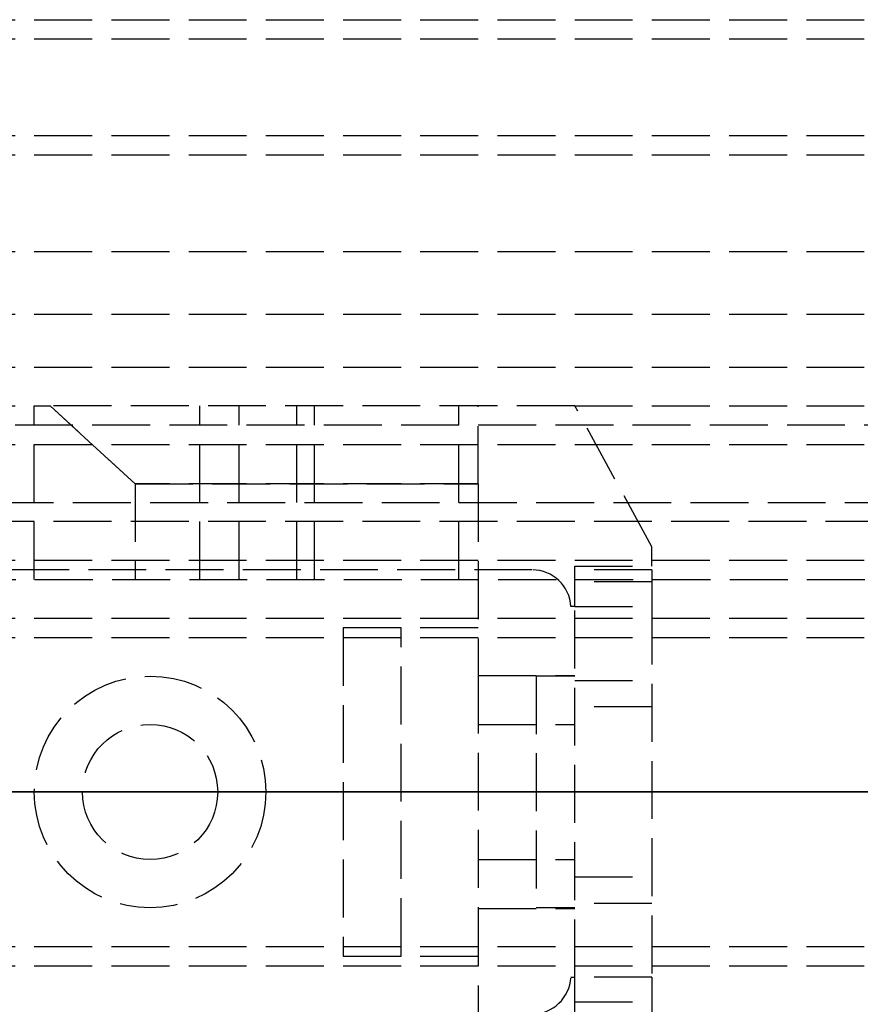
# Model space of a CAD drawing. Header units: millimetres. Extents: x 0 to 2050, y -94 to 94.
# Tile 6 of 14: x 16 to 37, y -5 to 20. Entities that reach past the tile are written whole.
import ezdxf

# ---------------------------------------------------------------- set-up
doc = ezdxf.new("R2010")
doc.units = ezdxf.units.MM
doc.header["$LTSCALE"] = 10
doc.linetypes.add('ALLCAD_Strich', pattern=[0.2, 0.15, -0.05])
doc.layers.add('BESCH_KONT_sich_schn_ansi_2d', color=40, linetype='Continuous')
doc.layers.add('BESCH_KONT_sich_schn_grun_2d', color=10, linetype='Continuous')

msp = doc.modelspace()

# ---------------------------------------------------------------- linework, layer by layer
at = {"layer": 'BESCH_KONT_sich_schn_ansi_2d', "linetype": 'ALLCAD_Strich'}
for p, q in [((0, 0, 2322), (965, 0, 2322)), ((0, 0, 2368), (2050, 0, 2368)), ((2050, 0, 2418), (0, 0, 2418)), ((0, 0, 8), (963, 0, 8)), ((0, 0, 9), (963, 0, 9)), ((965, 0, 2318), (0, 0, 2318)), ((0, 0, 25), (1005, 0, 25)), ((0, 0, 26), (1005, 0, 26)), ((0, 0, 2324), (2020, 0, 2324)), ((2020, 0, 2325.5), (0, 0, 2325.5)), ((0, 0, 2352.5), (2020, 0, 2352.5)), ((0, 0, 2326.5), (2020, 0, 2326.5)), ((0, 0, 2355), (2020, 0, 2355)), ((0, 0, 2350.5), (2020, 0, 2350.5)), ((0, 0, 2350), (2020, 0, 2350)), ((105, 0, 2288), (0, 0, 2288)), ((0, 0, 26), (1005, 0, 26)), ((2050, 0, 2361.5), (0, 0, 2361.5)), ((2050, 0, 2362), (0, 0, 2362)), ((0, 0, 2359), (2050, 0, 2359)), ((0, 0, 2359.5), (2050, 0, 2359.5)), ((0, 0, 2353), (2050, 0, 2353)), ((103, 0, 2317.5), (4, 0, 2317.5)), ((103, 0, 2294.5), (4, 0, 2294.5)), ((9, 0, 2315.5), (103, 0, 2315.5)), ((9, 0, 2299.5), (103, 0, 2299.5)), ((16, 0, 2343.024), (16, 0, 2341.556)), ((16.413, 0, 2343.4), (16, 0, 2343.024)), ((16, 0, 2336.576), (16.413, 0, 2336.2)), ((16, 0, 2338.044), (16, 0, 2336.576)), ((16, 0, 2341.556), (20.287, 0, 2340.587)), ((20.287, 0, 2339.013), (16, 0, 2338.044)), ((22, 0, 2348), (16, 0, 2348)), ((22, 0, 2347.5), (16, 0, 2347.5)), ((16, 0, 2347.5), (16, 0, 2348)), ((17.25, 0, 2349), (16, 0, 2348)), ((18.611, 0, 2345.4), (16.413, 0, 2343.4)), ((30, 0, 2343.4), (16.413, 0, 2343.4)), ((16.413, 0, 2336.2), (18.611, 0, 2334.2)), ((16.413, 0, 2336.2), (30, 0, 2336.2)), ((17.25, 0, 2352.5), (17.25, 0, 2350.5)), ((20.75, 0, 2349), (17.25, 0, 2349)), ((17.25, 0, 2349), (17.25, 0, 2352.5)), ((27.5, 0, 2345.4), (18.611, 0, 2345.4)), ((18.611, 0, 2334.2), (27.5, 0, 2334.2)), ((20.75, 0, 2352.5), (20.75, 0, 2350.5)), ((20.75, 0, 2349), (22, 0, 2348)), ((20.75, 0, 2349), (20.75, 0, 2352.5)), ((21.304, 0, 2340.717), (22.803, 0, 2341.489)), ((22.803, 0, 2338.111), (21.304, 0, 2338.883)), ((22, 0, 2347.5), (22, 0, 2348)), ((23.261, 0, 2341.6), (27, 0, 2341.6)), ((27, 0, 2338), (23.261, 0, 2338)), ((24, 0, 2343.4), (24, 0, 2336.2)), ((24, 0, 2336.2), (25.5, 0, 2336.2)), ((25.5, 0, 2342.1), (27.5, 0, 2342.1)), ((25.5, 0, 2336.2), (25.5, 0, 2342.1)), ((27.5, 0, 2350.3), (30, 0, 2350.3)), ((27.5, 0, 2350.3), (27.5, 0, 2345.4)), ((27.5, 0, 2345.4), (27.5, 0, 2341.1)), ((30, 0, 2329.3), (27.5, 0, 2329.3)), ((27.5, 0, 2334.2), (27.5, 0, 2329.3)), ((27.5, 0, 2338.5), (27.5, 0, 2334.2)), ((27.5, 0, 2341.1), (27.5, 0, 2338.5)), ((27.5, 0, 2335.05), (30, 0, 2335.05)), ((27.5, 0, 2331.55), (30, 0, 2331.55)), ((27.5, 0, 2348.05), (30, 0, 2348.05)), ((27.5, 0, 2344.55), (30, 0, 2344.55)), ((28.901, 0, 2352.5), (28.901, 0, 2350.5)), ((29, 0, 2336.5), (29, 0, 2333.5)), ((29, 0, 2333.5), (29, 0, 2330.5)), ((30, 0, 2330.5), (29, 0, 2330.5)), ((30, 0, 2336.5), (29, 0, 2336.5)), ((29, 0, 2349.5), (29, 0, 2346.5)), ((29, 0, 2346.5), (29, 0, 2343.5)), ((30, 0, 2343.5), (29, 0, 2343.5)), ((30, 0, 2349.5), (29, 0, 2349.5)), ((29.9, 0, 2350.5), (29.9, 0, 2352.5)), ((30, 0, 2350.498), (29.995, 0, 2350.498)), ((30, 0, 2350.5), (29.995, 0, 2350.5)), ((30, 0, 2350.498), (29.995, 0, 2350.498)), ((30, 0, 2350.497), (29.995, 0, 2350.497)), ((30, 0, 2350.495), (29.995, 0, 2350.495)), ((30, 0, 2350.492), (29.995, 0, 2350.492)), ((30, 0, 2350.496), (29.995, 0, 2350.496)), ((30, 0, 2350.497), (29.995, 0, 2350.497)), ((30, 0, 2350.497), (29.995, 0, 2350.497)), ((30, 0, 2350.498), (29.995, 0, 2350.498)), ((30, 0, 2350.493), (29.995, 0, 2350.493)), ((30, 0, 2350.495), (29.995, 0, 2350.495)), ((29.995, 0, 2350.495), (29.995, 0, 2350.492)), ((30, 0, 2350.492), (29.995, 0, 2350.492)), ((30, 0, 2350.497), (29.995, 0, 2350.497)), ((29.995, 0, 2350.495), (29.995, 0, 2350.497)), ((29.995, 0, 2350.5), (29.995, 0, 2350.497)), ((32, 0, 2347.006), (30, 0, 2343.4)), ((32, 0, 2347.5), (30, 0, 2347.5)), ((30, 0, 2347.5), (30, 0, 2348.537)), ((30, 0, 2332.1), (32, 0, 2332.1)), ((30, 0, 2347.5), (30, 0, 2343.4)), ((30, 0, 2336.2), (30, 0, 2332.1)), ((30, 0, 2329.3), (30, 0, 2332.1)), ((30, 0, 2343.4), (30, 0, 2336.2)), ((30, 0, 2336.2), (32, 0, 2332.594)), ((30, 0, 2329.1), (30, 0, 2329.3)), ((30, 0, 2350.5), (30, 0, 2348.537)), ((30, 0, 2331.804), (32, 0, 2331.804)), ((32, 0, 2329.376), (30, 0, 2329.376)), ((30, 0, 2329.1), (32, 0, 2329.1)), ((32, 0, 2332.529), (30, 0, 2332.529)), ((30, 0, 2346.501), (32, 0, 2346.501)), ((32, 0, 2347.5), (32, 0, 2347.006)), ((32, 0, 2332.594), (32, 0, 2347.006)), ((32, 0, 2332.594), (32, 0, 2332.1)), ((32, 0, 2331.804), (32, 0, 2329.376)), ((32, 0, 2329.376), (32, 0, 2329.1)), ((32, 0, 2332.1), (32, 0, 2331.804)), ((32, 0, 2350.5), (32, 0, 2347.5))]:
    msp.add_line(p, q, dxfattribs=at)
at = {"layer": 'BESCH_KONT_sich_schn_ansi_2d', "linetype": 'ALLCAD_Strich', "extrusion": (0, -1, 0)}
for centre, start, end in [((20.617, 2342.05), 257.2662, 297.2662), ((20.617, 2337.55), 62.7338, 102.7338)]:
    msp.add_arc(centre, 1.5, start, end, dxfattribs=at)
at = {"layer": 'BESCH_KONT_sich_schn_ansi_2d', "linetype": 'ALLCAD_Strich', "extrusion": (0, 1, 0)}
for centre, radius, start, end in [((-23.261, 2340.6), 1, 62.7338, 90), ((-23.261, 2339), 1, 270, 297.2662), ((-27, 2341.1), 0.5, 90, 180), ((-27, 2338.5), 0.5, 180, 270), ((-30, 2350.5), 2, 90, 180)]:
    msp.add_arc(centre, radius, start, end, dxfattribs=at)
at = {"layer": 'BESCH_KONT_sich_schn_grun_2d', "linetype": 'ALLCAD_Strich'}
for p, q in [((0, 20), (1005, 20)), ((0, 19.5), (2050, 19.5)), ((0, 17), (2050, 17)), ((0, 16.5), (2020, 16.5)), ((0, 14), (2020, 14)), ((0, 12.375), (2020, 12.375)), ((0, 11), (1005, 11)), ((0, 10), (16, 10)), ((16, 5.5), (16, 10)), ((16, 10), (16.413, 10)), ((16.413, 10), (18.611, 7.976)), ((18.611, 7.976), (16.413, 10)), ((30, 10), (16.413, 10)), ((20.287, 5.5), (20.287, 10)), ((21.304, 5.5), (21.304, 10)), ((22.803, 5.5), (22.803, 10)), ((23.261, 5.5), (23.261, 10)), ((27, 5.5), (27, 10)), ((27.5, 7.976), (27.5, 10)), ((32, 6.35), (30, 10)), ((30, 10), (105, 10)), ((103, 9.5), (4, 9.5)), ((0, 9), (119.5, 9)), ((27.5, 7.976), (18.611, 7.976)), ((18.611, 7.976), (18.611, 5.5)), ((18.611, 7.976), (27.5, 7.976)), ((27.5, 7.976), (27.5, 3.016)), ((9, 7.5), (103, 7.5)), ((2020, 7), (0, 7)), ((32, 5.85), (32, 6.35)), ((0, 6), (172, 6)), ((28.901, 5.75), (1, 5.75)), ((30, 4.8), (30, 5.85)), ((30, 5.85), (32, 5.85)), ((32, 5.75), (30, 5.75)), ((32, 5.75), (32, 4.8)), ((0.017, 5.5), (2020, 5.5)), ((32, 5.44), (30, 5.44)), ((30, 4.8), (29.9, 4.8)), ((30, 4.8), (32, 4.8)), ((30, -4.8), (30, 4.8)), ((32, 4.8), (32, -4.8)), ((0, 4.5), (2020, 4.5)), ((27.5, 4.25), (24, 4.25)), ((24, 4.25), (24, -4.25)), ((25.5, -4.25), (25.5, 4.25)), ((0, 4), (2020, 4)), ((27.5, 3.016), (30, 3.016)), ((27.5, 3.016), (27.5, -3.016)), ((29, 3), (29, -3)), ((30, 3), (29, 3)), ((30, 2.89), (32, 2.89)), ((32, 2.2), (30, 2.2)), ((27.5, 1.75), (30, 1.75)), ((29.995, 0.002), (29.995, 0.005)), ((30, 0.005), (29.995, 0.005)), ((30, 0.003), (29.995, 0.003)), ((29.995, 0.002), (29.995, 0.001)), ((30, 0.002), (29.995, 0.002)), ((29.995, 0.002), (30, 0.002)), ((30, 0.001), (29.995, 0.001)), ((30, 0.001), (29.995, 0.001)), ((29.995, 0.001), (29.995, -0.001)), ((30, 0), (29.995, 0)), ((30, -0.001), (29.995, -0.001)), ((30, -0.002), (29.995, -0.002)), ((29.995, -0.006), (29.995, -0.002)), ((29.995, -0.004), (30, -0.004)), ((30, -0.004), (29.995, -0.004)), ((30, -0.006), (29.995, -0.006)), ((29.995, -0.006), (29.995, -0.008)), ((30, -0.006), (29.995, -0.006)), ((30, -0.007), (29.995, -0.007)), ((30, -0.008), (29.995, -0.008)), ((29.995, -0.012), (29.995, -0.009)), ((30, -0.009), (29.995, -0.009)), ((30, -0.011), (29.995, -0.011)), ((29.995, -0.012), (30, -0.012)), ((29.995, -0.012), (29.995, -0.012)), ((30, -0.012), (29.995, -0.012)), ((30, -0.012), (29.995, -0.012)), ((29.995, -0.012), (29.995, -0.015)), ((30, -0.012), (29.995, -0.012)), ((30, -0.013), (29.995, -0.013)), ((30, -0.015), (29.995, -0.015)), ((27.5, -1.75), (30, -1.75)), ((30, -2.2), (32, -2.2)), ((27.5, -3.016), (30, -3.016)), ((27.5, -3.016), (27.5, -7.976)), ((30, -3), (29, -3)), ((32, -2.89), (30, -2.89)), ((0, -4), (2020, -4)), ((24, -4.25), (27.5, -4.25)), ((0, -4.5), (2020, -4.5)), ((29.9, -4.8), (30, -4.8)), ((30, -5.85), (30, -4.8)), ((32, -4.8), (30, -4.8)), ((32, -4.8), (32, -5.75)), ((30, -5.44), (32, -5.44))]:
    msp.add_line(p, q, dxfattribs=at)
for radius in [3, 1.75, 1.75]:
    msp.add_circle((19, 0), radius, dxfattribs=at)
for centre, start, end in [((28.901, 4.75), 2.866, 90), ((28.901, -4.75), 270, 357.134)]:
    msp.add_arc(centre, 1, start, end, dxfattribs=at)

doc.saveas('drawing.dxf')
